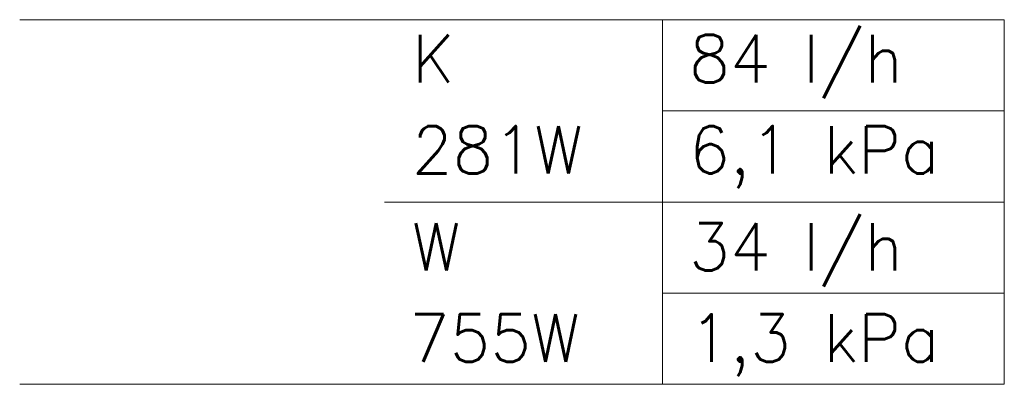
# Model space of a CAD drawing. Extents: x 51386 to 237147, y -567529 to -237881.
# Tile 1 of 16: x 235074 to 237147, y -567529 to -566761. Entities that reach past the tile are written whole.
import ezdxf

# ---------------------------------------------------------------- set-up
doc = ezdxf.new("R2010")
doc.units = 0
doc.header["$LTSCALE"] = 25
doc.layers.add('000Vermogens2', color=7, linetype='CONTINUOUS')
doc.styles.add('VERWOL-1', font='ROMANS.SHX')

msp = doc.modelspace()

# ---------------------------------------------------------------- linework, layer by layer
at = {"layer": '000Vermogens2', "linetype": 'Continuous', "lineweight": 0}
for p, q in [((235074.5, -566760.9), (237147.3, -566760.9)), ((236427.6, -567144.9), (236427.6, -566760.9)), ((237147.3, -566760.9), (237147.3, -567528.8)), ((236427.6, -566952.9), (237147.3, -566952.9)), ((235842.3, -567144.9), (237147.3, -567144.9)), ((236427.6, -567144.9), (236427.6, -567528.8)), ((236427.6, -567336.8), (237147.3, -567336.8)), ((235074.5, -567528.8), (237147.3, -567528.8))]:
    msp.add_line(p, q, dxfattribs=at)

# ---------------------------------------------------------------- texts
at = {"layer": '000Vermogens2', "linetype": 'Continuous', "lineweight": 0, "style": 'VERWOL-1'}
for s, p in [('84 l/h', (236483.8, -566893)), ('K', (235900.1, -566893)), ('281W', (235900.1, -567085)), ('6,1 kPa', (236483.8, -567085)), ('34 l/h', (236483.8, -567289.3)), ('W', (235900.1, -567289.3)), ('755W', (235894, -567481.3)), ('1,3 kPa', (236483.8, -567481.3))]:
    msp.add_text(s, height=100, dxfattribs=at).set_placement(p)

doc.saveas('drawing.dxf')
